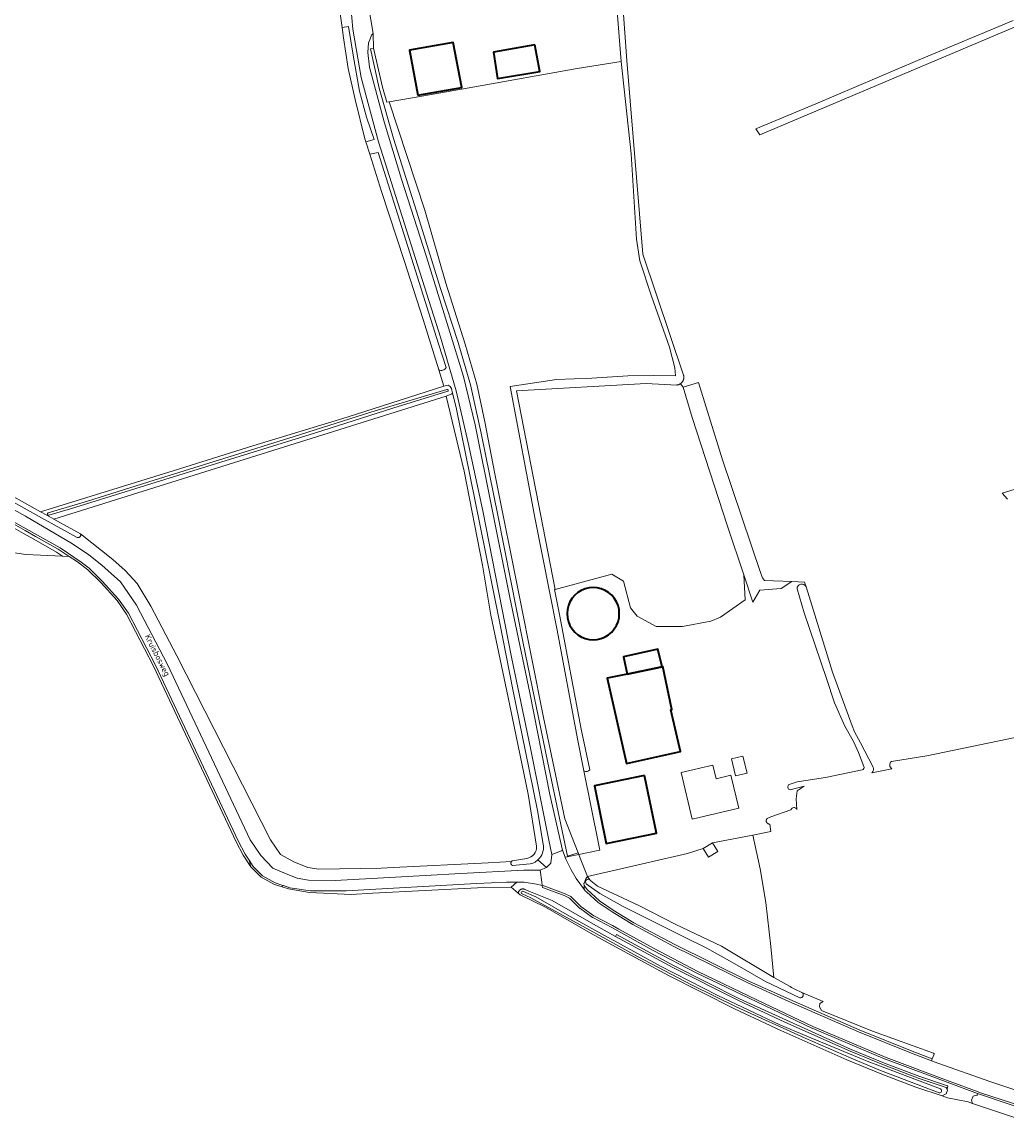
# Model space of a CAD drawing. Extents: x 199200 to 204075, y 460125 to 464703.
# Tile 169 of 174: x 203328 to 203617, y 463176 to 463499. Entities that reach past the tile are written whole.
import ezdxf
from ezdxf.enums import TextEntityAlignment as Align

# ---------------------------------------------------------------- set-up
doc = ezdxf.new("R2010")
doc.units = 0
for name, color, linetype, lineweight in [('B-WE-GR-BEPLANTING_CULTUUR_HEESTERS-GV', 90, 'Continuous', 18), ('B-WE-GR-BOS_LOOF-GV', 40, 'Continuous', 13), ('B-WE-GR-GRAS-GV', 60, 'Continuous', 13), ('B-WE-OG-BEBOUWING-GV', 7, 'Continuous', 35), ('B-WE-OG-TERREIN_CULTUURSCHEIDING-GV', 7, 'Continuous', 18), ('B-WE-OG-TERREIN_ERF-GV', 7, 'Continuous', 18), ('B-WE-OG-TOPOGRAFIE-T18', 10, 'Continuous', 18), ('B-WE-OG-WATER-GV', 130, 'Continuous', 18), ('B-WE-OG-WATER_GREPPEL-GV', 160, 'Continuous', 18), ('B-WE-OG-WATER_SLOOT-GV', 120, 'Continuous', 18), ('B-WE-OG-WEG-GV', 7, 'Continuous', 18), ('B-WE-VH-VERHARDING_ASFALT-GV', 252, 'Continuous', 18), ('B-WE-VH-VERHARDING_BETONSTRAATSTEEN-GV', 252, 'Continuous', 18), ('B-WE-VH-VERHARDING_FUNDERING_ZAND-GV', 7, 'Continuous', 18)]:
    doc.layers.add(name, color=color, linetype=linetype, lineweight=lineweight)
doc.styles.add('NLCS-ISO-M1000-T18', font='NLCS-ISO.ttf', dxfattribs={"height": 1.8})

msp = doc.modelspace()

# ---------------------------------------------------------------- linework, layer by layer
at = {"layer": 'B-WE-GR-BEPLANTING_CULTUUR_HEESTERS-GV', "flags": 128}
msp.add_lwpolyline([(203599.562, 463187.247), (203599.187, 463187.371), (203591.298, 463189.999), (203581.42, 463193.781), (203571.163, 463197.984), (203538.412, 463212.806), (203519.101, 463222.541), (203502.332, 463231.67), (203502.09, 463231.119), (203518.822, 463222.009), (203538.153, 463212.265), (203551.685, 463205.981), (203570.925, 463197.433), (203581.199, 463193.223), (203591.096, 463189.434), (203598.998, 463186.802), (203599.29, 463186.279)], close=True, dxfattribs=at)
at = {"layer": 'B-WE-GR-BOS_LOOF-GV', "flags": 128}
msp.add_lwpolyline([(203313.384, 463348.316), (203313.403, 463348.306), (203313.63, 463346.255), (203320.1, 463344.48), (203320.486, 463344.423), (203329.096, 463343.157), (203339.825, 463342.695), (203338.044, 463343.873), (203331.449, 463347.605), (203328.416, 463349.321), (203318.767, 463354.779), (203283.165, 463373.886), (203283.063, 463373.805), (203279.699, 463368.857), (203280.642, 463368.234), (203307.555, 463354.4), (203310.913, 463351.509), (203312.389, 463349.757)], close=True, dxfattribs=at)
at = {"layer": 'B-WE-GR-GRAS-GV', "flags": 128}
for points in [[(203709.264, 463536.122), (203544.428, 463466.272), (203543.228, 463467.986), (203560.838, 463475.369), (203590.595, 463488.056), (203618.703, 463499.802)], [(203503.021, 463520.644), (203505.402, 463488.1), (203510.098, 463431.281), (203522.027, 463395.748), (203522.042, 463395.693), (203522.062, 463395.599), (203522.079, 463395.505), (203522.091, 463395.41), (203522.1, 463395.315), (203522.104, 463395.219), (203522.105, 463395.123), (203522.101, 463395.028), (203522.094, 463394.932), (203522.083, 463394.837), (203522.067, 463394.743), (203522.048, 463394.649), (203522.025, 463394.556), (203521.998, 463394.464), (203521.967, 463394.374), (203521.933, 463394.285), (203521.894, 463394.197), (203521.852, 463394.111), (203521.807, 463394.026), (203521.758, 463393.944), (203521.706, 463393.864), (203521.65, 463393.786), (203521.591, 463393.711), (203521.529, 463393.638), (203521.464, 463393.567), (203521.396, 463393.5), (203521.326, 463393.435), (203521.252, 463393.374), (203521.177, 463393.315), (203521.099, 463393.26), (203521.853, 463392.239), (203526.352, 463393.608), (203533.419, 463370.899), (203544.704, 463337.594), (203545.153, 463336.272), (203545.751, 463335.568), (203553.788, 463335.207), (203557.525, 463335.039), (203557.946, 463333.68), (203560.089, 463326.768), (203565.72, 463308.605), (203571.51, 463292.881), (203572.15, 463291.142), (203573.888, 463287.864), (203577.634, 463280.799)], [(203306.521, 463370.7), (203333.384, 463355.715), (203372.287, 463367.699), (203395.684, 463374.995), (203423.363, 463383.487), (203451.724, 463392.583), (203450.245, 463397.353), (203445.677, 463412.088), (203440.052, 463429.437), (203433.372, 463449.604), (203429.946, 463460.566), (203428.796, 463464.245), (203428.54, 463465.065), (203425.676, 463476.651), (203423.646, 463485.758), (203422.253, 463494.758), (203421.873, 463497.724), (203421.338, 463501.905)], [(203478.881, 463257.549), (203476.474, 463272.798), (203470.592, 463301.172), (203465.521, 463325.34), (203463.072, 463340.034), (203457.677, 463367.588), (203452.428, 463389.603), (203337.33, 463353.53), (203345.112, 463349.248)], [(203617.057, 463359.38), (203615.431, 463361.186), (203651.606, 463372.197)], [(203345.112, 463349.248), (203354.604, 463341.647), (203358.238, 463338.434), (203361.767, 463334.634), (203365.765, 463327.993), (203373.402, 463313.406), (203400.865, 463259.441), (203403.837, 463255.19), (203407.665, 463252.971), (203411.773, 463251.327), (203414.996, 463250.796), (203433.364, 463251.096), (203436.794, 463251.289), (203464.674, 463252.74), (203471.538, 463253.122)], [(203626.388, 463175.517), (203606.77, 463182.142), (203605.45, 463182.588), (203599.457, 463183.805), (203598.669, 463184.068), (203597.828, 463184.348), (203590.187, 463186.893), (203580.205, 463190.714), (203569.866, 463194.951), (203550.569, 463203.524), (203536.977, 463209.836), (203517.569, 463219.619), (203501.001, 463228.64), (203494.951, 463231.934), (203481.563, 463239.664), (203474.085, 463243.276), (203473.538, 463243.766), (203471.495, 463245.594), (203461.614, 463245.389), (203430.888, 463243.828), (203424.544, 463243.413), (203412.338, 463244.019), (203406.125, 463245.046), (203404.235, 463245.626), (203402.039, 463246.299), (203398.115, 463248.523), (203395.126, 463251.481), (203392.857, 463254.917), (203390.807, 463258.894), (203366.549, 463310.373), (203358.662, 463325.67), (203355.833, 463329.708), (203351.042, 463334.928), (203347.277, 463338.659), (203344.235, 463340.981), (203341.766, 463342.612), (203339.825, 463342.695), (203329.096, 463343.157), (203320.486, 463344.423)], [(203582.98, 463282.425), (203593.404, 463284.072), (203833.222, 463333.848)], [(203577.225, 463279.123), (203583.116, 463280.284)], [(203471.777, 463253.293), (203476.055, 463254.013)]]:
    msp.add_lwpolyline(points, dxfattribs=at)
for points in [[(203492.769, 463279.644), (203490.872, 463289.032), (203484.895, 463320.98), (203478.473, 463353.484), (203471.17, 463392.465), (203484.786, 463394.469), (203495.098, 463394.915), (203505.674, 463395.602), (203513.211, 463395.624), (203519.688, 463395.525), (203519.463, 463397.921), (203517.87, 463403.961), (203512.578, 463418.956), (203509.228, 463429.309), (203508.201, 463435.634), (203506.634, 463460.687), (203503.751, 463487.785), (203490.786, 463485.755), (203460.23, 463480.293), (203441.899, 463477.044), (203435.707, 463475.946), (203446.154, 463444.144), (203452.248, 463422.779), (203457.957, 463404.812), (203461.338, 463393.097), (203463.763, 463382.031), (203466.534, 463367.332), (203474.066, 463329.776), (203480.968, 463295.287), (203487.196, 463265.65), (203491.074, 463255.64), (203491.261, 463255.157), (203497.455, 463256.449), (203497.076, 463258.324)], [(203539.654, 463337.232), (203534.923, 463351.454), (203524.548, 463383.379), (203521.853, 463392.239), (203521.099, 463393.26), (203521.019, 463393.208), (203520.936, 463393.159), (203520.852, 463393.114), (203520.766, 463393.073), (203520.678, 463393.035), (203520.588, 463393.001), (203520.498, 463392.97), (203520.406, 463392.944), (203520.313, 463392.921), (203520.219, 463392.902), (203520.124, 463392.887), (203520.029, 463392.876), (203511.092, 463393.366), (203472.991, 463391.13), (203484.368, 463332.922), (203500.989, 463337.409), (203504.355, 463335.285), (203506.436, 463327.477), (203508.412, 463325.035), (203514.001, 463322.074), (203521.687, 463322.074), (203530.039, 463323.634), (203532.864, 463324.809), (203540.063, 463329.879)], [(203493.871, 463248.712), (203494.548, 463247.746), (203494.798, 463247.389), (203496.769, 463245.836), (203508.899, 463240.162), (203519.771, 463234.636), (203533.114, 463228.212), (203548.508, 463219.1), (203547.575, 463228.195), (203546.185, 463241.08), (203544.453, 463250.899), (203542.288, 463260.822), (203530.482, 463258.566), (203532.04, 463256.053), (203529.316, 463254.364), (203527.723, 463256.934), (203523.191, 463255.411)]]:
    msp.add_lwpolyline(points, close=True, dxfattribs=at)
at = {"layer": 'B-WE-GR-GRAS-GV'}
for points in [[(203577.634, 463280.799, -0.3812735), (203577.225, 463279.123)], [(203583.116, 463280.284, -0.5316081), (203582.98, 463282.425)], [(203476.055, 463254.013, 0.3993928), (203478.881, 463257.549)], [(203471.538, 463253.122, -0.0988923), (203471.777, 463253.293)]]:
    msp.add_lwpolyline(points, format="xyb", dxfattribs=at)
at = {"layer": 'B-WE-OG-BEBOUWING-GV', "flags": 128}
for points in [[(203444.066, 463477.943), (203456.934, 463480.202), (203454.467, 463493.313), (203441.657, 463491.1)], [(203478.375, 463492.626), (203466.28, 463490.568), (203467.412, 463482.792), (203479.863, 463484.859)], [(203501.71, 463330.31), (203500.93, 463331.22), (203500.01, 463332), (203498.99, 463332.63), (203497.88, 463333.09), (203496.71, 463333.37), (203495.51, 463333.47), (203494.31, 463333.37), (203493.14, 463333.09), (203492.03, 463332.63), (203491, 463332), (203490.09, 463331.22), (203489.31, 463330.31), (203488.68, 463329.28), (203488.22, 463328.17), (203487.94, 463327), (203487.84, 463325.8), (203487.94, 463324.6), (203488.22, 463323.44), (203488.68, 463322.32), (203489.31, 463321.3), (203490.09, 463320.38), (203491, 463319.6), (203492.03, 463318.98), (203493.14, 463318.52), (203494.31, 463318.24), (203495.51, 463318.14), (203496.71, 463318.24), (203497.88, 463318.52), (203498.99, 463318.98), (203500.01, 463319.6), (203500.93, 463320.38), (203501.71, 463321.3), (203502.34, 463322.32), (203502.8, 463323.44), (203503.08, 463324.6), (203503.17, 463325.8), (203503.08, 463327), (203502.8, 463328.17), (203502.34, 463329.28)], [(203505.453, 463308.063), (203515.694, 463310.22), (203514.48, 463315.365), (203504.427, 463313.121)], [(203505.453, 463308.063), (203499.648, 463306.841), (203505.261, 463281.881), (203521.112, 463285.407), (203518.31, 463297.588), (203518.554, 463297.669), (203515.923, 463310.268), (203515.694, 463310.22)], [(203510.57, 463278.328), (203495.879, 463275.314), (203499.348, 463258.401), (203514.039, 463261.415)]]:
    msp.add_lwpolyline(points, close=True, dxfattribs=at)
at = {"layer": 'B-WE-OG-TERREIN_CULTUURSCHEIDING-GV', "flags": 128}
for points in [[(203494.548, 463247.746), (203493.871, 463248.712), (203493.361, 463248.011), (203492.856, 463246.726), (203492.805, 463246.597), (203492.816, 463246.01), (203493.704, 463244.83), (203497.355, 463241.553)], [(203556.137, 463213.136), (203546.045, 463217.855), (203536.379, 463223.509), (203528.809, 463227.651), (203521.877, 463231.121), (203504.297, 463239.869), (203497.475, 463243.672), (203493.487, 463246.562)], [(203497.355, 463241.553), (203501.399, 463238.784), (203507.428, 463235.11), (203519.445, 463228.704), (203541.169, 463217.999), (203553.17, 463212.611), (203573.551, 463203.66), (203589.093, 463197.441), (203594.935, 463195.207), (203595.487, 463196.525), (203595.566, 463196.713), (203595.301, 463196.841), (203577.422, 463203.352), (203562.521, 463209.369), (203561.864, 463210.477), (203561.972, 463211.397), (203562.921, 463211.987), (203556.731, 463214.705)]]:
    msp.add_lwpolyline(points, dxfattribs=at)
at = {"layer": 'B-WE-OG-TERREIN_CULTUURSCHEIDING-GV'}
for points in [[(203493.487, 463246.562, -0.9530321), (203494.548, 463247.746)], [(203556.731, 463214.705, -0.8389159), (203556.137, 463213.136)]]:
    msp.add_lwpolyline(points, format="xyb", dxfattribs=at)
at = {"layer": 'B-WE-OG-TERREIN_CULTUURSCHEIDING-GV', "flags": 128}
msp.add_lwpolyline([(203471.495, 463245.594), (203473.538, 463243.766), (203473.542, 463243.831), (203473.55, 463243.903), (203473.562, 463243.975), (203473.578, 463244.047), (203473.598, 463244.117), (203473.622, 463244.186), (203473.65, 463244.254), (203473.681, 463244.32), (203473.716, 463244.384), (203473.754, 463244.446), (203473.796, 463244.506), (203473.841, 463244.564), (203473.889, 463244.619), (203473.939, 463244.672), (203473.993, 463244.721), (203474.049, 463244.768), (203474.108, 463244.811), (203474.169, 463244.852), (203474.232, 463244.888), (203474.297, 463244.922), (203474.364, 463244.951), (203474.433, 463244.977), (203474.502, 463244.999), (203474.573, 463245.018), (203474.645, 463245.032), (203474.717, 463245.042), (203474.79, 463245.049), (203474.863, 463245.051), (203474.936, 463245.05), (203475.009, 463245.045), (203475.081, 463245.035), (203475.153, 463245.022), (203475.224, 463245.004), (203475.294, 463244.983), (203475.363, 463244.958), (203475.43, 463244.93), (203475.495, 463244.897), (203475.559, 463244.861), (203476.607, 463244.42), (203483.514, 463241.653), (203496.271, 463234.287), (203502.09, 463231.119), (203502.332, 463231.67), (203519.101, 463222.541), (203538.412, 463212.806), (203571.163, 463197.984), (203581.42, 463193.781), (203591.298, 463189.999), (203599.187, 463187.371), (203599.562, 463187.247), (203599.29, 463186.279), (203599.439, 463186.014), (203599.053, 463184.978), (203598.903, 463184.901), (203597.828, 463184.348), (203598.669, 463184.068), (203599.457, 463183.805), (203605.45, 463182.588), (203606.77, 463182.142), (203606.458, 463183.042), (203606.984, 463184.201), (203607.883, 463184.497), (203608.09, 463184.427), (203608.261, 463185.003), (203581.203, 463195.072), (203581.179, 463195.082), (203559.703, 463204.179), (203559.679, 463204.189), (203543.48, 463211.915), (203525.957, 463220.309), (203525.938, 463220.318), (203513.12, 463227.006), (203513.107, 463227.013), (203500.937, 463233.761), (203495.427, 463236.63), (203495.355, 463236.674), (203491.572, 463239.382), (203491.501, 463239.441), (203488.553, 463242.33), (203487.04, 463243.097), (203480.904, 463245.407), (203480.632, 463245.467), (203480.558, 463246.098), (203478.866, 463246.47), (203475.299, 463247.024), (203473.068, 463247.024)], close=True, dxfattribs=at)
at = {"layer": 'B-WE-OG-TERREIN_ERF-GV', "flags": 128}
for points in [[(203428.458, 463511.649), (203429.457, 463504.646), (203430.933, 463495.964), (203431.099, 463491.676), (203433.706, 463480.245), (203434.954, 463475.813), (203435.707, 463475.946), (203441.899, 463477.044), (203460.23, 463480.293), (203490.786, 463485.755), (203503.751, 463487.785), (203500.97, 463522.177), (203499.736, 463522.021), (203474.44, 463518.655), (203459.017, 463516.671), (203457.362, 463526.173), (203450.983, 463525.061), (203446.27, 463527.919), (203428.032, 463523.909), (203428.007, 463523.026), (203428.338, 463520.183), (203429.662, 463512.046)], [(203557.946, 463333.68), (203557.525, 463335.039), (203553.788, 463335.207), (203550.607, 463333.167), (203544.433, 463332.67), (203542.345, 463329.144), (203539.654, 463337.232), (203540.063, 463329.879), (203532.864, 463324.809), (203530.039, 463323.634), (203521.687, 463322.074), (203514.001, 463322.074), (203508.412, 463325.035), (203506.436, 463327.477), (203504.355, 463335.285), (203500.989, 463337.409), (203484.368, 463332.922), (203484.183, 463332.871), (203485.655, 463325.577), (203491.977, 463291.927), (203494.494, 463280.011)], [(203574.906, 463280.965), (203573.336, 463285.069), (203571.849, 463288.292), (203569.714, 463292.062), (203569.319, 463292.776), (203566.317, 463299.646), (203563.964, 463306.765), (203557.405, 463326.078), (203555.295, 463333.104)], [(203492.769, 463279.644), (203497.076, 463258.324), (203497.455, 463256.449), (203491.261, 463255.157), (203491.697, 463254.031), (203493.871, 463248.712), (203523.191, 463255.411), (203527.723, 463256.934), (203530.482, 463258.566), (203542.288, 463260.822)], [(203553.036, 463275.712), (203555.34, 463276.471), (203563.624, 463277.735), (203574.389, 463279.972)], [(203555.206, 463268.386), (203555.045, 463271.463), (203555.305, 463273.862), (203557.419, 463275.221), (203553.329, 463274.122)], [(203542.288, 463260.822), (203547.661, 463261.848), (203547.367, 463264.077), (203547.305, 463264.071), (203547.242, 463264.069), (203547.18, 463264.071), (203547.118, 463264.078), (203547.056, 463264.088), (203546.995, 463264.102), (203546.935, 463264.12), (203546.877, 463264.141), (203546.82, 463264.167), (203546.765, 463264.196), (203546.711, 463264.228), (203546.66, 463264.264), (203546.611, 463264.303), (203546.565, 463264.345), (203546.522, 463264.39), (203546.482, 463264.438), (203546.444, 463264.488), (203546.411, 463264.54), (203546.38, 463264.595), (203546.353, 463264.651), (203546.33, 463264.709), (203546.31, 463264.768), (203546.295, 463264.829), (203546.283, 463264.89), (203546.275, 463264.952), (203546.271, 463265.014), (203546.271, 463265.077), (203546.275, 463265.139), (203546.283, 463265.201), (203546.295, 463265.262), (203546.311, 463265.322), (203546.331, 463265.382), (203546.355, 463265.44), (203546.382, 463265.496), (203546.412, 463265.55), (203546.447, 463265.602), (203546.484, 463265.652), (203546.504, 463265.677), (203547.639, 463266.146), (203553.44, 463268.228), (203553.753, 463268.596)]]:
    msp.add_lwpolyline(points, dxfattribs=at)
for points in [[(203444.066, 463477.943), (203441.657, 463491.1), (203454.467, 463493.313), (203456.934, 463480.202)], [(203466.28, 463490.568), (203478.375, 463492.626), (203479.863, 463484.859), (203467.412, 463482.792)], [(203500.01, 463319.6), (203498.99, 463318.98), (203497.88, 463318.52), (203496.71, 463318.24), (203495.51, 463318.14), (203494.31, 463318.24), (203493.14, 463318.52), (203492.03, 463318.98), (203491, 463319.6), (203490.09, 463320.38), (203489.31, 463321.3), (203488.68, 463322.32), (203488.22, 463323.44), (203487.94, 463324.6), (203487.84, 463325.8), (203487.94, 463327), (203488.22, 463328.17), (203488.68, 463329.28), (203489.31, 463330.31), (203490.09, 463331.22), (203491, 463332), (203492.03, 463332.63), (203493.14, 463333.09), (203494.31, 463333.37), (203495.51, 463333.47), (203496.71, 463333.37), (203497.88, 463333.09), (203498.99, 463332.63), (203500.01, 463332), (203500.93, 463331.22), (203501.71, 463330.31), (203502.34, 463329.28), (203502.8, 463328.17), (203503.08, 463327), (203503.17, 463325.8), (203503.08, 463324.6), (203502.8, 463323.44), (203502.34, 463322.32), (203501.71, 463321.3), (203500.93, 463320.38)], [(203518.31, 463297.588), (203521.112, 463285.407), (203505.261, 463281.881), (203499.648, 463306.841), (203505.453, 463308.063), (203504.427, 463313.121), (203514.48, 463315.365), (203515.694, 463310.22), (203515.923, 463310.268), (203518.554, 463297.669)], [(203539.415, 463283.977), (203540.672, 463278.988), (203537.288, 463278.224), (203536.031, 463283.213)], [(203524.56, 463265.51), (203521.34, 463279.157), (203530.608, 463281.344), (203531.542, 463277.387), (203535.91, 463278.417), (203538.197, 463268.728)], [(203495.879, 463275.314), (203510.57, 463278.328), (203514.039, 463261.415), (203499.348, 463258.401)]]:
    msp.add_lwpolyline(points, close=True, dxfattribs=at)
at = {"layer": 'B-WE-OG-TERREIN_ERF-GV'}
for points in [[(203555.295, 463333.104, -0.7864479), (203557.946, 463333.68)], [(203494.494, 463280.011, -0.3854505), (203492.769, 463279.644)], [(203574.389, 463279.972, 0.4254738), (203574.906, 463280.965)], [(203553.329, 463274.122, -0.7462355), (203553.036, 463275.712)], [(203553.753, 463268.596, -0.6017769), (203555.206, 463268.386)]]:
    msp.add_lwpolyline(points, format="xyb", dxfattribs=at)
at = {"layer": 'B-WE-OG-WATER-GV', "flags": 128}
for points in [[(203452.363, 463398.026), (203450.117, 463404.995), (203440.553, 463435.378), (203432.461, 463461.087), (203429.946, 463460.566), (203433.372, 463449.604), (203440.052, 463429.437), (203445.677, 463412.088), (203450.245, 463397.353)], [(203480.881, 463258.198), (203479.15, 463268.026), (203475.694, 463285.337), (203471.977, 463303.56), (203468.1, 463322.996), (203463.796, 463344.304), (203459.525, 463365.533), (203455.291, 463386.273), (203454.258, 463390.483), (203454.079, 463390.294), (203452.428, 463389.603), (203457.677, 463367.588), (203463.072, 463340.034), (203465.521, 463325.34), (203470.592, 463301.172), (203476.474, 463272.798), (203478.881, 463257.549)], [(203476.055, 463254.013), (203471.777, 463253.293)], [(203478.467, 463252.942), (203479.224, 463253.618)], [(203479.224, 463253.618), (203479.809, 463254.141)], [(203471.801, 463251.889), (203477.028, 463252.434)]]:
    msp.add_lwpolyline(points, dxfattribs=at)
at = {"layer": 'B-WE-OG-WATER-GV'}
for points in [[(203450.245, 463397.353, 0.4336257), (203452.363, 463398.026)], [(203478.881, 463257.549, -0.3993928), (203476.055, 463254.013)], [(203479.809, 463254.141, 0.212669), (203480.881, 463258.198)], [(203471.538, 463253.122, 0.525569), (203471.801, 463251.889)], [(203471.777, 463253.293, 0.0988923), (203471.538, 463253.122)], [(203477.028, 463252.434, 0.1825462), (203478.467, 463252.942)]]:
    msp.add_lwpolyline(points, format="xyb", dxfattribs=at)
at = {"layer": 'B-WE-OG-WATER_GREPPEL-GV', "flags": 128}
for points in [[(203500.97, 463522.177), (203503.751, 463487.785), (203506.634, 463460.687), (203508.201, 463435.634), (203509.228, 463429.309), (203512.578, 463418.956), (203517.87, 463403.961), (203519.463, 463397.921), (203519.688, 463395.525), (203513.211, 463395.624), (203505.674, 463395.602), (203495.098, 463394.915), (203484.786, 463394.469), (203471.17, 463392.465), (203478.473, 463353.484), (203484.895, 463320.98), (203490.872, 463289.032), (203492.769, 463279.644)], [(203494.494, 463280.011), (203491.977, 463291.927), (203485.655, 463325.577), (203484.183, 463332.871), (203484.368, 463332.922), (203472.991, 463391.13), (203511.092, 463393.366), (203520.029, 463392.876), (203520.124, 463392.887), (203520.219, 463392.902), (203520.313, 463392.921), (203520.406, 463392.944), (203520.498, 463392.97), (203520.588, 463393.001), (203520.678, 463393.035), (203520.766, 463393.073), (203520.852, 463393.114), (203520.936, 463393.159), (203521.019, 463393.208), (203521.099, 463393.26), (203521.177, 463393.315), (203521.252, 463393.374), (203521.326, 463393.435), (203521.396, 463393.5), (203521.464, 463393.567), (203521.529, 463393.638), (203521.591, 463393.711), (203521.65, 463393.786), (203521.706, 463393.864), (203521.758, 463393.944), (203521.807, 463394.026), (203521.852, 463394.111), (203521.894, 463394.197), (203521.933, 463394.285), (203521.967, 463394.374), (203521.998, 463394.464), (203522.025, 463394.556), (203522.048, 463394.649), (203522.067, 463394.743), (203522.083, 463394.837), (203522.094, 463394.932), (203522.101, 463395.028), (203522.105, 463395.123), (203522.104, 463395.219), (203522.1, 463395.315), (203522.091, 463395.41), (203522.079, 463395.505), (203522.062, 463395.599), (203522.042, 463395.693), (203522.027, 463395.748), (203510.098, 463431.281), (203505.402, 463488.1), (203503.021, 463520.644)], [(203301.061, 463372.13), (203334.53, 463353.461), (203344.109, 463348.189), (203344.129, 463348.181), (203344.181, 463348.161), (203344.235, 463348.145), (203344.289, 463348.133), (203344.344, 463348.125), (203344.399, 463348.121), (203344.455, 463348.121), (203344.51, 463348.125), (203344.565, 463348.133), (203344.619, 463348.144), (203344.672, 463348.16), (203344.724, 463348.18), (203344.775, 463348.203), (203344.824, 463348.23), (203344.87, 463348.26), (203344.915, 463348.293), (203344.956, 463348.33), (203344.995, 463348.369), (203345.032, 463348.411), (203345.065, 463348.456), (203345.094, 463348.503), (203345.12, 463348.552), (203345.143, 463348.603), (203345.162, 463348.655), (203345.177, 463348.708), (203345.188, 463348.763), (203345.196, 463348.818), (203345.199, 463348.873), (203345.198, 463348.929), (203345.194, 463348.984), (203345.185, 463349.039), (203345.173, 463349.093), (203345.156, 463349.146), (203345.136, 463349.198), (203345.112, 463349.248), (203337.33, 463353.53), (203335.213, 463354.695), (203333.384, 463355.715), (203306.521, 463370.7)], [(203556.731, 463214.705), (203554.697, 463215.599), (203553.685, 463216.172), (203553.287, 463216.396), (203548.508, 463219.1), (203533.114, 463228.212), (203519.771, 463234.636), (203508.899, 463240.162), (203496.769, 463245.836), (203494.798, 463247.389), (203494.548, 463247.746)], [(203493.487, 463246.562), (203497.475, 463243.672), (203504.297, 463239.869), (203521.877, 463231.121), (203528.809, 463227.651), (203536.379, 463223.509), (203546.045, 463217.855), (203556.137, 463213.136)]]:
    msp.add_lwpolyline(points, dxfattribs=at)
msp.add_lwpolyline([(203284.018, 463374.563), (203283.165, 463373.886), (203318.767, 463354.779), (203328.416, 463349.321), (203331.449, 463347.605), (203338.044, 463343.873), (203339.825, 463342.695), (203341.766, 463342.612), (203338.567, 463344.726), (203331.941, 463348.475), (203328.909, 463350.191), (203319.25, 463355.655)], close=True, dxfattribs=at)
at = {"layer": 'B-WE-OG-WATER_GREPPEL-GV'}
for points in [[(203492.769, 463279.644, 0.3854505), (203494.494, 463280.011)], [(203494.548, 463247.746, 0.9530321), (203493.487, 463246.562)], [(203556.137, 463213.136, 0.8389159), (203556.731, 463214.705)]]:
    msp.add_lwpolyline(points, format="xyb", dxfattribs=at)
at = {"layer": 'B-WE-OG-WATER_SLOOT-GV', "flags": 128}
for points in [[(203421.873, 463497.724), (203422.253, 463494.758), (203423.646, 463485.758), (203425.676, 463476.651), (203428.54, 463465.065), (203428.796, 463464.245), (203431.304, 463464.918), (203428.995, 463471.433), (203426.974, 463479.051), (203425.143, 463489.647), (203423.779, 463498.068)], [(203431.099, 463491.676), (203430.156, 463491.498), (203432.777, 463480.009), (203436.948, 463465.19), (203443.665, 463443.905), (203450.692, 463421.176), (203455.933, 463405.382), (203459.563, 463392.974), (203462.692, 463378.746), (203467.56, 463354.74), (203474.951, 463317.124), (203482.067, 463282.481), (203487.947, 463254.697), (203491.074, 463255.64), (203487.196, 463265.65), (203480.968, 463295.287), (203474.066, 463329.776), (203466.534, 463367.332), (203463.763, 463382.031), (203461.338, 463393.097), (203457.957, 463404.812), (203452.248, 463422.779), (203446.154, 463444.144), (203435.707, 463475.946), (203434.954, 463475.813), (203433.706, 463480.245)], [(203473.538, 463243.766), (203474.085, 463243.276), (203481.563, 463239.664), (203494.951, 463231.934), (203501.001, 463228.64), (203517.569, 463219.619), (203536.977, 463209.836), (203550.569, 463203.524), (203569.866, 463194.951), (203580.205, 463190.714), (203590.187, 463186.893), (203597.828, 463184.348), (203598.903, 463184.901), (203599.053, 463184.978), (203599.439, 463186.014), (203599.29, 463186.279), (203598.998, 463186.802), (203591.096, 463189.434), (203581.199, 463193.223), (203570.925, 463197.433), (203551.685, 463205.981), (203538.153, 463212.265), (203518.822, 463222.009), (203502.09, 463231.119), (203496.271, 463234.287), (203483.514, 463241.653), (203476.607, 463244.42), (203475.559, 463244.861), (203475.495, 463244.897), (203475.43, 463244.93), (203475.363, 463244.958), (203475.294, 463244.983), (203475.224, 463245.004), (203475.153, 463245.022), (203475.081, 463245.035), (203475.009, 463245.045), (203474.936, 463245.05), (203474.863, 463245.051), (203474.79, 463245.049), (203474.717, 463245.042), (203474.645, 463245.032), (203474.573, 463245.018), (203474.502, 463244.999), (203474.433, 463244.977), (203474.364, 463244.951), (203474.297, 463244.922), (203474.232, 463244.888), (203474.169, 463244.852), (203474.108, 463244.811), (203474.049, 463244.768), (203473.993, 463244.721), (203473.939, 463244.672), (203473.889, 463244.619), (203473.841, 463244.564), (203473.796, 463244.506), (203473.754, 463244.446), (203473.716, 463244.384), (203473.681, 463244.32), (203473.65, 463244.254), (203473.622, 463244.186), (203473.598, 463244.117), (203473.578, 463244.047), (203473.562, 463243.975), (203473.55, 463243.903), (203473.542, 463243.831)]]:
    msp.add_lwpolyline(points, close=True, dxfattribs=at)
for points in [[(203452.927, 463392.815), (203451.724, 463392.583), (203423.363, 463383.487), (203395.684, 463374.995), (203372.287, 463367.699), (203333.384, 463355.715), (203335.213, 463354.695), (203337.33, 463353.53), (203452.428, 463389.603), (203454.079, 463390.294), (203454.258, 463390.483), (203453.921, 463391.857)], [(203335.614, 463355.411), (203347.161, 463358.799), (203366.731, 463364.934), (203387.165, 463371.27), (203407.784, 463377.778), (203430.257, 463384.917), (203452.591, 463391.597)], [(203452.591, 463391.597), (203430.257, 463384.917), (203407.784, 463377.778), (203387.165, 463371.27), (203366.731, 463364.934), (203347.161, 463358.799), (203335.614, 463355.411)], [(203452.881, 463391.034), (203436.749, 463386.042), (203413.798, 463378.763), (203386.251, 463370.225), (203365.795, 463363.854), (203342.187, 463356.52), (203335.867, 463354.694)], [(203335.867, 463354.694), (203342.187, 463356.52), (203365.795, 463363.854), (203386.251, 463370.225), (203413.798, 463378.763), (203436.749, 463386.042), (203452.881, 463391.034)], [(203475.078, 463244.25), (203478.725, 463242.691), (203487.846, 463237.411), (203499.736, 463230.914), (203501.562, 463229.917)], [(203501.562, 463229.917), (203499.736, 463230.914), (203487.846, 463237.411), (203478.725, 463242.691), (203475.078, 463244.25)], [(203597.002, 463185.23), (203579.825, 463191.815), (203571.189, 463195.364), (203557.649, 463201.256), (203537.435, 463210.417), (203524.544, 463216.779), (203508.335, 463225.336), (203501.264, 463229.237), (203490.583, 463235.13), (203477.238, 463242.461), (203474.632, 463243.579)], [(203474.632, 463243.579), (203477.238, 463242.461), (203490.583, 463235.13), (203501.264, 463229.237), (203508.335, 463225.336), (203524.544, 463216.779), (203537.435, 463210.417), (203557.649, 463201.256), (203571.189, 463195.364), (203579.825, 463191.815), (203597.002, 463185.23)], [(203501.562, 463229.917), (203515.29, 463222.427), (203532.115, 463213.81), (203550.285, 463205.158), (203558.154, 463201.822), (203575.825, 463194.476), (203597.417, 463186.355)], [(203597.417, 463186.355), (203575.825, 463194.476), (203558.154, 463201.822), (203550.285, 463205.158), (203532.115, 463213.81), (203515.29, 463222.427), (203501.562, 463229.917)]]:
    msp.add_lwpolyline(points, dxfattribs=at)
at = {"layer": 'B-WE-OG-WATER_SLOOT-GV'}
for points in [[(203453.921, 463391.857, 0.1772136), (203452.927, 463392.815)], [(203452.591, 463391.597, -0.6771876), (203452.881, 463391.034)], [(203452.881, 463391.034, 0.6771876), (203452.591, 463391.597)], [(203335.867, 463354.694, -0.9509793), (203335.614, 463355.411)], [(203335.614, 463355.411, 0.9509793), (203335.867, 463354.694)], [(203474.632, 463243.579, -1.1566309), (203475.078, 463244.25)], [(203475.078, 463244.25, 1.1566309), (203474.632, 463243.579)], [(203597.417, 463186.355, -0.8328797), (203597.002, 463185.23)], [(203597.002, 463185.23, 0.8328797), (203597.417, 463186.355)]]:
    msp.add_lwpolyline(points, format="xyb", dxfattribs=at)
at = {"layer": 'B-WE-OG-WEG-GV', "flags": 128}
for points in [[(203479.809, 463254.141), (203479.224, 463253.618), (203481.773, 463251.378), (203483.115, 463252.637), (203483.361, 463255.092), (203483.365, 463255.127), (203482.523, 463259.37), (203477.168, 463286.369), (203471.546, 463313.083), (203463.107, 463356.003), (203458.848, 463375.916), (203455.305, 463391.217), (203450.714, 463406.894), (203442.729, 463432.182), (203432.539, 463464.244), (203427.464, 463483.123), (203425.044, 463497.308), (203424.128, 463507.303)], [(203421.338, 463501.905), (203421.873, 463497.724), (203423.779, 463498.068), (203425.143, 463489.647), (203426.974, 463479.051), (203428.995, 463471.433), (203431.304, 463464.918), (203428.796, 463464.245), (203429.946, 463460.566), (203432.461, 463461.087), (203440.553, 463435.378), (203450.117, 463404.995), (203452.363, 463398.026)], [(203450.245, 463397.353), (203451.724, 463392.583), (203452.927, 463392.815)], [(203453.921, 463391.857), (203454.258, 463390.483), (203455.291, 463386.273), (203459.525, 463365.533), (203463.796, 463344.304), (203468.1, 463322.996), (203471.977, 463303.56), (203475.694, 463285.337), (203479.15, 463268.026), (203480.881, 463258.198)], [(203471.538, 463253.122), (203464.674, 463252.74), (203436.794, 463251.289), (203433.364, 463251.096), (203414.996, 463250.796), (203411.773, 463251.327), (203407.665, 463252.971), (203403.837, 463255.19), (203400.865, 463259.441), (203373.402, 463313.406), (203365.765, 463327.993), (203361.767, 463334.634), (203358.238, 463338.434), (203354.604, 463341.647), (203345.112, 463349.248), (203345.136, 463349.198), (203345.156, 463349.146), (203345.173, 463349.093), (203345.185, 463349.039), (203345.194, 463348.984), (203345.198, 463348.929), (203345.199, 463348.873), (203345.196, 463348.818), (203345.188, 463348.763), (203345.177, 463348.708), (203345.162, 463348.655), (203345.143, 463348.603), (203345.12, 463348.552), (203345.094, 463348.503), (203345.065, 463348.456), (203345.032, 463348.411), (203344.995, 463348.369), (203344.956, 463348.33), (203344.915, 463348.293), (203344.87, 463348.26), (203344.824, 463348.23), (203344.775, 463348.203), (203344.724, 463348.18), (203344.672, 463348.16), (203344.619, 463348.144), (203344.565, 463348.133), (203344.51, 463348.125), (203344.455, 463348.121), (203344.399, 463348.121), (203344.344, 463348.125), (203344.289, 463348.133), (203344.235, 463348.145), (203344.181, 463348.161), (203344.129, 463348.181), (203344.109, 463348.189), (203334.53, 463353.461), (203301.061, 463372.13)], [(203318.191, 463360.332), (203329.004, 463354.366), (203342.776, 463346.293), (203347.572, 463343.037), (203351.387, 463339.994), (203356.823, 463335.148), (203361.595, 463328.322), (203370.644, 463310.925), (203394.881, 463259.431), (203398.056, 463254.86), (203401.54, 463251.141), (203405.91, 463249.296), (203408.717, 463248.229), (203411.959, 463247.644), (203419.811, 463247.537), (203435.799, 463248.407), (203456.712, 463249.58), (203475.2, 463250.549), (203476.441, 463250.552), (203479.947, 463250.562)], [(203319.25, 463355.655), (203328.909, 463350.191), (203331.941, 463348.475), (203338.567, 463344.726), (203341.766, 463342.612), (203344.235, 463340.981), (203347.277, 463338.659), (203351.042, 463334.928), (203355.833, 463329.708), (203358.662, 463325.67), (203366.549, 463310.373), (203390.807, 463258.894), (203392.857, 463254.917), (203395.126, 463251.481), (203394.572, 463253.442), (203393.392, 463255.23), (203391.363, 463259.168), (203367.104, 463310.647), (203359.193, 463325.991), (203356.316, 463330.097), (203351.488, 463335.358), (203347.684, 463339.127), (203345.312, 463340.937), (203339.133, 463345.125), (203322.578, 463354.38)], [(203479.947, 463250.562), (203481.773, 463251.378), (203479.224, 463253.618), (203478.467, 463252.942)], [(203477.028, 463252.434), (203471.801, 463251.889)], [(203637.275, 463176.148), (203609.139, 463185.267), (203608.42, 463185.536), (203599.969, 463188.696), (203581.413, 463195.634), (203559.937, 463204.731), (203543.739, 463212.456), (203526.216, 463220.85), (203513.398, 463227.538), (203503.039, 463233.282), (203501.221, 463234.29), (203495.704, 463237.162), (203491.921, 463239.87), (203488.907, 463242.823), (203487.282, 463243.647), (203481.075, 463245.984), (203480.558, 463246.098), (203480.632, 463245.467), (203480.904, 463245.407), (203487.04, 463243.097), (203488.553, 463242.33), (203491.501, 463239.441), (203491.572, 463239.382), (203495.355, 463236.674), (203495.427, 463236.63), (203500.937, 463233.761), (203513.107, 463227.013), (203513.12, 463227.006), (203525.938, 463220.318), (203525.957, 463220.309), (203543.48, 463211.915), (203559.679, 463204.189), (203559.703, 463204.179), (203581.179, 463195.082), (203581.203, 463195.072), (203608.261, 463185.003), (203627.407, 463178.538)]]:
    msp.add_lwpolyline(points, dxfattribs=at)
for points in [[(203430.156, 463491.498), (203431.099, 463491.676), (203430.933, 463495.964), (203430.504, 463495.488), (203430.075, 463494.459), (203429.583, 463493.279), (203429.433, 463490.465), (203429.855, 463486.138), (203434.171, 463470.088), (203439.296, 463453.257), (203446.569, 463430.49), (203453.105, 463409.686), (203457.469, 463395.391), (203460.888, 463381.226), (203465.821, 463356.822), (203471.075, 463330.562), (203476.877, 463302.612), (203482.831, 463272.739), (203486.512, 463256.37), (203486.513, 463256.367), (203487.299, 463254.331), (203487.894, 463254.455), (203491.261, 463255.157), (203491.074, 463255.64), (203487.947, 463254.697), (203482.067, 463282.481), (203474.951, 463317.124), (203467.56, 463354.74), (203462.692, 463378.746), (203459.563, 463392.974), (203455.933, 463405.382), (203450.692, 463421.176), (203443.665, 463443.905), (203436.948, 463465.19), (203432.777, 463480.009)], [(203394.572, 463253.442), (203395.126, 463251.481), (203398.115, 463248.523), (203402.039, 463246.299), (203404.235, 463245.626), (203404.436, 463246.097), (203402.191, 463246.821), (203398.501, 463248.913), (203395.795, 463251.59)], [(203471.495, 463245.594), (203473.068, 463247.024), (203472.794, 463247.024), (203470.123, 463247.024), (203461.301, 463246.622), (203423.093, 463244.44), (203412.587, 463244.44), (203406.552, 463245.413), (203404.668, 463246.022), (203404.436, 463246.097), (203404.235, 463245.626), (203406.125, 463245.046), (203412.338, 463244.019), (203424.544, 463243.413), (203430.888, 463243.828), (203461.614, 463245.389)], [(203493.547, 463244.164), (203496.983, 463241.08), (203501.073, 463238.28), (203504.356, 463236.28), (203507.131, 463234.589), (203519.171, 463228.17), (203540.913, 463217.456), (203552.926, 463212.063), (203573.319, 463203.107), (203588.874, 463196.882), (203594.703, 463194.654), (203594.935, 463195.207), (203589.093, 463197.441), (203573.551, 463203.66), (203553.17, 463212.611), (203541.169, 463217.999), (203519.445, 463228.704), (203507.428, 463235.11), (203501.399, 463238.784), (203497.355, 463241.553), (203493.704, 463244.83), (203492.816, 463246.01), (203492.83, 463245.314), (203492.956, 463244.826), (203493.26, 463244.423)]]:
    msp.add_lwpolyline(points, close=True, dxfattribs=at)
at = {"layer": 'B-WE-OG-WEG-GV'}
for points in [[(203452.363, 463398.026, -0.4336257), (203450.245, 463397.353)], [(203452.927, 463392.815, -0.1772136), (203453.921, 463391.857)], [(203480.881, 463258.198, -0.212669), (203479.809, 463254.141)], [(203471.801, 463251.889, -0.525569), (203471.538, 463253.122)], [(203478.467, 463252.942, -0.1825462), (203477.028, 463252.434)]]:
    msp.add_lwpolyline(points, format="xyb", dxfattribs=at)
at = {"layer": 'B-WE-VH-VERHARDING_ASFALT-GV', "flags": 128}
msp.add_lwpolyline([(203650.398, 463175.66), (203612.124, 463188.482), (203596.62, 463193.921), (203594.703, 463194.654), (203588.874, 463196.882), (203573.319, 463203.107), (203552.926, 463212.063), (203540.913, 463217.456), (203519.171, 463228.17), (203507.131, 463234.589), (203504.356, 463236.28), (203501.073, 463238.28), (203496.983, 463241.08), (203493.547, 463244.164), (203493.26, 463244.423), (203492.956, 463244.826), (203490.509, 463248.079), (203489.081, 463250.688), (203487.754, 463253.209), (203487.53, 463253.759), (203487.523, 463253.777), (203487.334, 463254.24), (203487.299, 463254.331), (203486.513, 463256.367), (203486.26, 463256.267), (203483.365, 463255.127), (203483.361, 463255.092), (203483.115, 463252.637), (203481.773, 463251.378), (203479.947, 463250.562), (203480.435, 463246.999), (203480.558, 463246.098), (203481.075, 463245.984), (203487.282, 463243.647), (203488.907, 463242.823), (203491.921, 463239.87), (203495.704, 463237.162), (203501.221, 463234.29), (203503.039, 463233.282), (203513.398, 463227.538), (203526.216, 463220.85), (203543.739, 463212.456), (203559.937, 463204.731), (203581.413, 463195.634), (203599.969, 463188.696), (203608.42, 463185.536), (203609.139, 463185.267), (203637.275, 463176.148)], dxfattribs=at)
at = {"layer": 'B-WE-VH-VERHARDING_BETONSTRAATSTEEN-GV', "flags": 128}
msp.add_lwpolyline([(203487.523, 463253.777), (203487.53, 463253.759), (203487.754, 463253.209), (203489.081, 463250.688), (203490.509, 463248.079), (203492.956, 463244.826), (203492.83, 463245.314), (203492.816, 463246.01), (203492.805, 463246.597), (203492.856, 463246.726), (203493.361, 463248.011), (203493.871, 463248.712), (203491.697, 463254.031), (203491.261, 463255.157), (203487.894, 463254.455), (203487.299, 463254.331), (203487.334, 463254.24)], close=True, dxfattribs=at)
at = {"layer": 'B-WE-VH-VERHARDING_FUNDERING_ZAND-GV', "flags": 128}
for points in [[(203424.128, 463507.303), (203425.044, 463497.308), (203427.464, 463483.123), (203432.539, 463464.244), (203442.729, 463432.182), (203450.714, 463406.894), (203455.305, 463391.217), (203458.848, 463375.916), (203463.107, 463356.003), (203471.546, 463313.083), (203477.168, 463286.369), (203482.523, 463259.37), (203483.365, 463255.127), (203486.26, 463256.267), (203486.513, 463256.367), (203486.512, 463256.37), (203482.831, 463272.739), (203476.877, 463302.612), (203471.075, 463330.562), (203465.821, 463356.822), (203460.888, 463381.226), (203457.469, 463395.391), (203453.105, 463409.686), (203446.569, 463430.49), (203439.296, 463453.257), (203434.171, 463470.088), (203429.855, 463486.138), (203429.433, 463490.465), (203429.583, 463493.279), (203430.075, 463494.459), (203430.504, 463495.488), (203430.933, 463495.964), (203429.457, 463504.646)], [(203322.578, 463354.38), (203339.133, 463345.125), (203345.312, 463340.937), (203347.684, 463339.127), (203351.488, 463335.358), (203356.316, 463330.097), (203359.193, 463325.991), (203367.104, 463310.647), (203391.363, 463259.168), (203393.392, 463255.23), (203394.572, 463253.442), (203395.795, 463251.59), (203398.501, 463248.913), (203402.191, 463246.821), (203404.436, 463246.097), (203404.668, 463246.022), (203406.552, 463245.413), (203412.587, 463244.44), (203423.093, 463244.44), (203461.301, 463246.622), (203470.123, 463247.024), (203472.794, 463247.024), (203473.068, 463247.024), (203475.299, 463247.024), (203478.866, 463246.47), (203480.558, 463246.098), (203480.435, 463246.999), (203479.947, 463250.562), (203476.441, 463250.552), (203475.2, 463250.549), (203456.712, 463249.58), (203435.799, 463248.407), (203419.811, 463247.537), (203411.959, 463247.644), (203408.717, 463248.229), (203405.91, 463249.296), (203401.54, 463251.141), (203398.056, 463254.86), (203394.881, 463259.431), (203370.644, 463310.925), (203361.595, 463328.322), (203356.823, 463335.148), (203351.387, 463339.994), (203347.572, 463343.037), (203342.776, 463346.293), (203329.004, 463354.366), (203318.191, 463360.332)]]:
    msp.add_lwpolyline(points, dxfattribs=at)

# ---------------------------------------------------------------- texts
at = {"layer": 'B-WE-OG-TOPOGRAFIE-T18', "style": 'NLCS-ISO-M1000-T18'}
msp.add_text('Kruisbosweg', height=1.8, rotation=297.1, dxfattribs=at).set_placement((203367.475, 463313.485), align=Align.MIDDLE)

doc.saveas('drawing.dxf')
